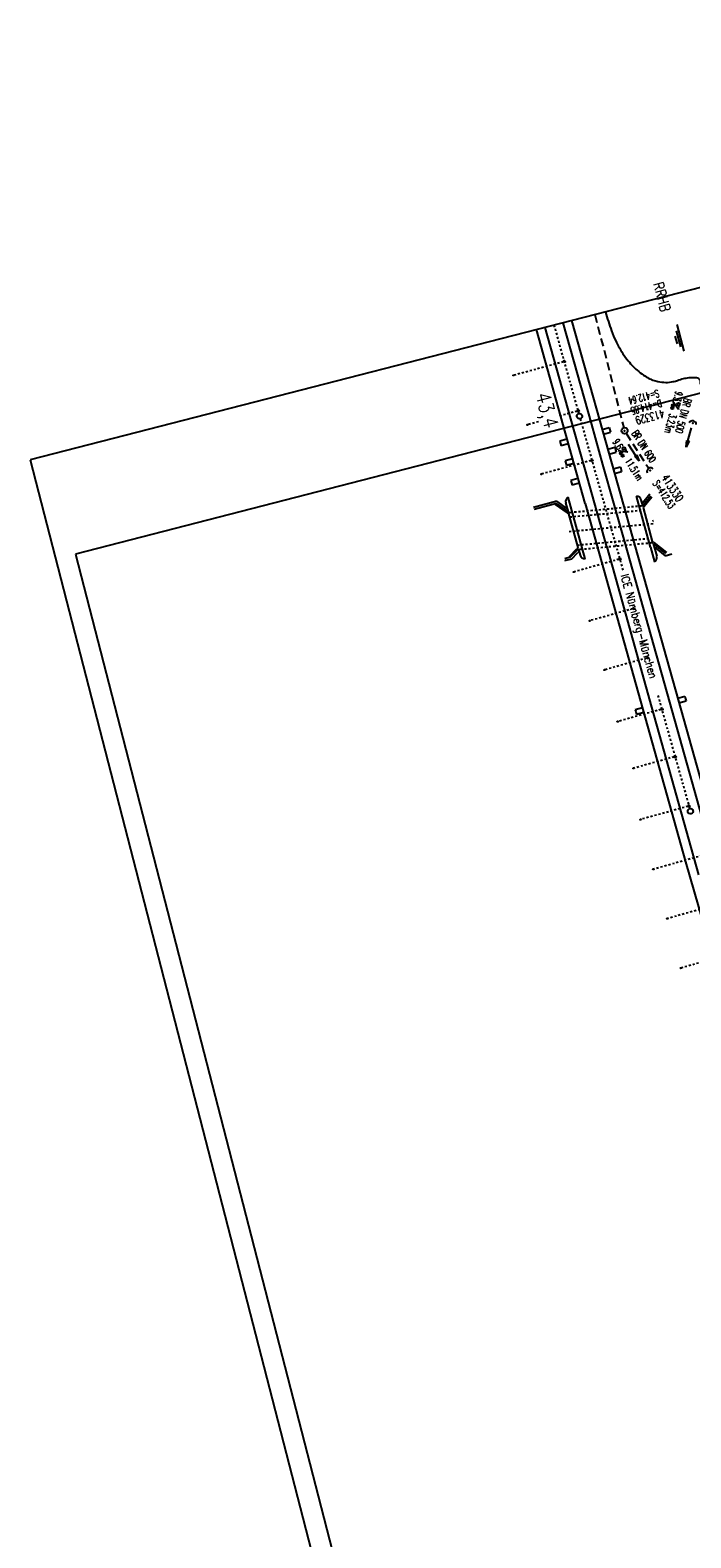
# Model space of a CAD drawing. Extents: x 447426 to 448116, y 440349 to 441552.
# Tile 9 of 21: x 447426 to 447587, y 441185 to 441552. Entities that reach past the tile are written whole.
import ezdxf
from ezdxf.enums import TextEntityAlignment as Align

# ---------------------------------------------------------------- set-up
doc = ezdxf.new("R2010")
doc.units = 0
doc.header["$LTSCALE"] = 2
doc.header["$MEASUREMENT"] = 0
for name, pattern in [('ACAD_ISO03W100', [0.5, 0.25, -0.25]), ('ACAD_ISO05W100', [0.5, 0.25, -0.25]), ('ACAD_ISO10W100W', [0.5, 0.25, -0.25]), ('AUSGEZOGEN', [0]), ('GESTRICH-X2', [1.5, 1, -0.5])]:
    doc.linetypes.add(name, pattern=pattern)
doc.layers.get('0').update_dxf_attribs({"linetype": 'AUSGEZOGEN'})
for name, color, linetype in [('Bahnachse', 7, 'CONTINUOUS'), ('FBR', 8, 'CONTINUOUS'), ('Gleisachsen', 7, 'CONTINUOUS'), ('Ingenieurbauwerke', 15, 'CONTINUOUS'), ('KANAL', 7, 'GESTRICH-X2'), ('PFEIL', 7, 'CONTINUOUS'), ('Planeinteilung', 6, 'CONTINUOUS'), ('RAHMEN', 250, 'AUSGEZOGEN'), ('Regenrückhaltebecken', 15, 'CONTINUOUS'), ('RRB', 4, 'AUSGEZOGEN'), ('SCHACHTNR', 6, 'CONTINUOUS'), ('SCHRIFT', 7, 'AUSGEZOGEN'), ('SCHSYMBOL', 7, 'AUSGEZOGEN'), ('TEXTO', 4, 'CONTINUOUS'), ('TEXTU', 4, 'CONTINUOUS')]:
    doc.layers.add(name, color=color, linetype=linetype)
doc.styles.add('ROMANS', font='romans.shx', dxfattribs={"width": 0.8})

# ---------------------------------------------------------------- blocks, each defined once
blk = doc.blocks.new('GST')
at = {"color": 0}
blk.add_circle((0, 0), 0.75, dxfattribs=at)
blk.add_point((0, 0), dxfattribs=at)
blk = doc.blocks.new('10')
blk.add_blockref('GST', (0, 0))
blk = doc.blocks.new('42')
at = {"color": 0}
blk.add_arc((-0.02, -0.31), 0.91, 12.5363, 167.4637, dxfattribs=at)
blk.add_point((0, 0), dxfattribs=at)
blk = doc.blocks.new('PROM')
blk.add_line((1.57, 1.82), (0.02, 0.02))
for centre, radius in [((0.32, 1.51), 0.317), ((0.94, 0.29), 0.283), ((1.64, 0.29), 0.283)]:
    blk.add_circle(centre, radius)
blk.add_arc((0.99, 2.68), 1.03, 239.1414, 303.3549)
blk = doc.blocks.new('PFEIL2')
at = {"color": 0}
for p, q in [((0.88, 0), (-2.4, -0.01)), ((0.88, -0.27), (0.88, 0.28)), ((0.88, 0.28), (2.43, 0.01)), ((0.91, 0.27), (0.88, 0.26)), ((0.97, 0.26), (0.88, 0.25)), ((1.02, 0.25), (0.88, 0.23)), ((1.07, 0.24), (0.88, 0.21)), ((1.13, 0.23), (0.88, 0.19)), ((1.18, 0.22), (0.88, 0.17)), ((1.24, 0.21), (0.88, 0.15)), ((1.29, 0.21), (0.88, 0.14)), ((1.34, 0.2), (0.88, 0.12)), ((1.4, 0.19), (0.88, 0.1)), ((1.45, 0.18), (0.88, 0.08)), ((1.51, 0.17), (0.88, 0.06)), ((1.56, 0.16), (0.88, 0.04)), ((1.61, 0.15), (0.88, 0.02)), ((1.67, 0.14), (0.88, 0.01)), ((1.72, 0.13), (0.88, -0.01)), ((1.78, 0.12), (0.88, -0.03)), ((1.83, 0.11), (0.88, -0.05)), ((1.88, 0.1), (0.88, -0.07)), ((1.94, 0.09), (0.88, -0.09)), ((2.05, 0.08), (0.88, -0.12)), ((1.99, 0.08), (0.88, -0.11)), ((2.1, 0.07), (0.88, -0.14)), ((2.15, 0.06), (0.88, -0.16)), ((2.21, 0.05), (0.88, -0.18)), ((2.26, 0.04), (0.88, -0.2)), ((2.32, 0.03), (0.88, -0.22)), ((2.37, 0.02), (0.88, -0.23)), ((2.42, 0.01), (0.88, -0.25)), ((2.43, 0.01), (0.88, -0.27))]:
    blk.add_line(p, q, dxfattribs=at)
blk = doc.blocks.new('WASSER2')
at = {"layer": 'TEXTU'}
for p, q in [((-3.34, 0.01), (3.36, 0.01)), ((-1.9, -0.54), (2.16, -0.54)), ((-0.7, -1.16), (1.24, -1.16))]:
    blk.add_line(p, q, dxfattribs=at)
blk = doc.blocks.new('1135420')
for p, q in [((0, 297), (0, 0)), ((0, 0), (1135, 0))]:
    blk.add_line(p, q)
at = {"layer": 'RAHMEN'}
for p, q in [((25, 415), (25, 5)), ((25, 5), (950, 5))]:
    blk.add_line(p, q, dxfattribs=at)
blk = doc.blocks.new('40')
at = {"color": 0}
blk.add_arc((0.02, 0.31), 0.91, 192.5363, 347.4637, dxfattribs=at)
blk.add_point((0, 0), dxfattribs=at)

msp = doc.modelspace()

# ---------------------------------------------------------------- linework, layer by layer
at = {"layer": 'Bahnachse', "linetype": 'ACAD_ISO10W100W'}
for p, q in [((447554.02, 441480.61), (447560.07, 441459.03)), ((447560.42, 441457.78), (447569.03, 441427.14)), ((447569.05, 441427.15), (447570.9, 441420.54)), ((447579.35, 441390.34), (447587.08, 441362.75))]:
    msp.add_line(p, q, dxfattribs=at)
at = {"layer": 'Bahnachse', "linetype": 'Continuous'}
for centre, start_param, end_param in [((447560.24, 441458.41), 2.623338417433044, 8.90652372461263), ((447587.26, 441362.12), 2.623338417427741, 8.906523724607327)]:
    msp.add_ellipse(centre, major_axis=(-0.46, 0.46), ratio=1, start_param=start_param, end_param=end_param, dxfattribs=at)
at = {"layer": 'FBR'}
msp.add_lwpolyline([(447634.14, 441473.27, 0.00001), (447641.34, 441457, 0.000017), (447645.44, 441447.72), (447653.96, 441428.44, -0.00021), (447659.22, 441416.54, -0.000083), (447661.87, 441410.52, -0.000103), (447665.16, 441403.06, -0.000892), (447665.83, 441401.53, -0.000138), (447670.14, 441391.63, -0.002137), (447678.11, 441373.1, -0.002233), (447685.59, 441355.3, -0.003057), (447692.73, 441337.75, -0.002736), (447700.49, 441318.06, -0.000329), (447703.17, 441311.14, -0.000855), (447704.2, 441308.47, -0.001627), (447706.53, 441302.31, -0.000795), (447711.24, 441289.67, -0.002189), (447714.99, 441279.45, -0.001287), (447721.23, 441262.02, -0.000547), (447730.25, 441236.1, -0.003942), (447737.66, 441213.75, -0.00058), (447740.27, 441205.65, -0.000836), (447742.06, 441200.03, -0.001593), (447748.38, 441179.84, -0.002312)], format="xyb", dxfattribs=at)
at = {"layer": 'Gleisachsen', "linetype": 'Continuous'}
for p, q in [((447556.2, 441481.17), (447563.16, 441456.35)), ((447551.84, 441480.05), (447558.82, 441455.14)), ((447558.83, 441455.14), (447561.55, 441445.44)), ((447563.16, 441456.35), (447565.89, 441446.65)), ((447561.55, 441445.44), (447566.86, 441426.53)), ((447565.89, 441446.65), (447571.19, 441427.75)), ((447566.88, 441426.54), (447577.82, 441387.48)), ((447571.21, 441427.75), (447582.16, 441388.67)), ((447582.16, 441388.67), (447593.61, 441347.8)), ((447577.82, 441387.48), (447589.27, 441346.59))]:
    msp.add_line(p, q, dxfattribs=at)
at = {"layer": 'Ingenieurbauwerke', "linetype": 'Continuous'}
for p, q in [((447558.33, 441481.72), (447569.59, 441441.56)), ((447549.71, 441479.5), (447561.59, 441437.1)), ((447556.66, 441471.95), (447556.27, 441471.84)), ((447556.27, 441471.84), (447556.38, 441471.46)), ((447556.76, 441471.56), (447556.38, 441471.46)), ((447556.66, 441471.95), (447556.76, 441471.56)), ((447560.03, 441459.91), (447559.65, 441459.81)), ((447559.65, 441459.81), (447559.75, 441459.42)), ((447560.14, 441459.52), (447559.75, 441459.42)), ((447560.03, 441459.91), (447560.14, 441459.52)), ((447565.77, 441455.16), (447567.51, 441455.63)), ((447567.51, 441455.63), (447567.82, 441454.47)), ((447557.18, 441452.81), (447555.45, 441452.33)), ((447555.45, 441452.33), (447555.76, 441451.17)), ((447557.5, 441451.65), (447555.76, 441451.17)), ((447566.09, 441454), (447567.82, 441454.47)), ((447558.53, 441447.99), (447556.8, 441447.52)), ((447556.8, 441447.52), (447557.12, 441446.36)), ((447563.42, 441447.88), (447563.03, 441447.77)), ((447563.03, 441447.77), (447563.13, 441447.39)), ((447563.52, 441447.49), (447563.13, 441447.39)), ((447563.42, 441447.88), (447563.52, 441447.49)), ((447567.12, 441450.34), (447568.86, 441450.82)), ((447567.44, 441449.18), (447569.18, 441449.66)), ((447568.86, 441450.82), (447569.18, 441449.66)), ((447558.85, 441446.84), (447557.12, 441446.36)), ((447568.47, 441445.56), (447570.21, 441446.03)), ((447568.79, 441444.4), (447570.52, 441444.88)), ((447570.21, 441446.03), (447570.52, 441444.88)), ((447559.88, 441443.21), (447558.15, 441442.73)), ((447558.15, 441442.73), (447558.46, 441441.58)), ((447560.2, 441442.05), (447558.46, 441441.58)), ((447569.63, 441441.57), (447584.28, 441389.25)), ((447554.71, 441437.7), (447549.06, 441436.15)), ((447554.62, 441437.15), (447549.19, 441435.66)), ((447554.44, 441436.91), (447554.62, 441437.15)), ((447557.36, 441434.83), (447554.44, 441436.91)), ((447557.54, 441435.07), (447554.62, 441437.15)), ((447557.34, 441435.83), (447554.71, 441437.7)), ((447557.54, 441435.06), (447556.93, 441437.31)), ((447561.6, 441423.65), (447557.49, 441438.66)), ((447561.63, 441437.11), (447575.7, 441386.9)), ((447577.52, 441426.47), (447574.13, 441438.88)), ((447575.68, 441436.61), (447575.3, 441438.01)), ((447577.37, 441439.38), (447575.68, 441437.29)), ((447577.65, 441438.94), (447575.78, 441436.62)), ((447575.81, 441436.15), (447576.02, 441436.44)), ((447576.02, 441436.44), (447577.89, 441438.76)), ((447557.67, 441434.59), (447557.36, 441434.83)), ((447559.91, 441426.4), (447557.67, 441434.59)), ((447578.06, 441427.89), (447575.81, 441436.15)), ((447557.8, 441424.22), (447559.64, 441426.1)), ((447558.02, 441424.01), (447559.86, 441425.9)), ((447559.91, 441426.4), (447559.64, 441426.1)), ((447559.86, 441425.9), (447560.05, 441425.92)), ((447560.05, 441425.92), (447560.43, 441424.52)), ((447577.52, 441426.47), (447578.5, 441422.9)), ((447578.4, 441427.61), (447578.06, 441427.89)), ((447578.21, 441427.38), (447581.23, 441424.94)), ((447578.21, 441427.38), (447579.06, 441424.24)), ((447578.4, 441427.61), (447581.42, 441425.18)), ((447578.43, 441426.56), (447581.11, 441424.39)), ((447558.28, 441423.56), (447556.61, 441423.11)), ((447558.02, 441424.01), (447556.67, 441423.64)), ((447558.02, 441424.01), (447557.8, 441424.22)), ((447558.28, 441423.56), (447559.86, 441425.18)), ((447560.22, 441425.28), (447559.86, 441425.18)), ((447570.19, 441423.8), (447569.81, 441423.69)), ((447569.81, 441423.69), (447569.91, 441423.3)), ((447570.3, 441423.41), (447569.91, 441423.3)), ((447570.19, 441423.8), (447570.3, 441423.41)), ((447581.11, 441424.39), (447582.75, 441424.84)), ((447573.56, 441411.76), (447573.18, 441411.65)), ((447573.18, 441411.65), (447573.28, 441411.27)), ((447573.67, 441411.37), (447573.28, 441411.27)), ((447573.56, 441411.76), (447573.67, 441411.37)), ((447576.94, 441399.72), (447576.55, 441399.62)), ((447576.94, 441399.72), (447577.04, 441399.34)), ((447576.55, 441399.62), (447576.65, 441399.23)), ((447577.04, 441399.34), (447576.65, 441399.23)), ((447584.17, 441389.67), (447585.9, 441390.15)), ((447584.28, 441389.25), (447594.66, 441352.21)), ((447584.48, 441388.52), (447586.22, 441388.99)), ((447585.9, 441390.15), (447586.02, 441389.73)), ((447586.02, 441389.73), (447586.22, 441388.99)), ((447575.58, 441387.32), (447573.85, 441386.84)), ((447573.85, 441386.84), (447573.96, 441386.42)), ((447573.96, 441386.42), (447574.16, 441385.68)), ((447575.9, 441386.16), (447574.16, 441385.68)), ((447575.7, 441386.9), (447586.09, 441349.81)), ((447580.44, 441387.2), (447580.06, 441387.1)), ((447580.06, 441387.1), (447580.16, 441386.71)), ((447580.55, 441386.82), (447580.16, 441386.71)), ((447580.44, 441387.2), (447580.55, 441386.82)), ((447583.68, 441375.65), (447583.29, 441375.54)), ((447583.29, 441375.54), (447583.4, 441375.16)), ((447583.78, 441375.26), (447583.4, 441375.16)), ((447583.68, 441375.65), (447583.78, 441375.26)), ((447587.05, 441363.61), (447586.66, 441363.51)), ((447586.66, 441363.51), (447586.77, 441363.12)), ((447587.16, 441363.23), (447586.77, 441363.12)), ((447587.05, 441363.61), (447587.16, 441363.23)), ((447586.06, 441349.8), (447617.2, 441241.65))]:
    msp.add_line(p, q, dxfattribs=at)
at = {"layer": 'Ingenieurbauwerke', "linetype": 'ACAD_ISO03W100'}
for p, q in [((447556.33, 441471.65), (447544.32, 441468.38)), ((447559.7, 441459.61), (447554.93, 441458.31)), ((447550.23, 441457.03), (447547.72, 441456.35)), ((447563.08, 441447.58), (447551.12, 441444.32)), ((447557.99, 441434.96), (447575.27, 441436.57)), ((447575.27, 441436.57), (447575.78, 441436.62)), ((447557.71, 441434.94), (447557.54, 441435.07)), ((447557.71, 441434.94), (447557.99, 441434.96)), ((447557.88, 441433.85), (447575.97, 441435.53)), ((447559.75, 441426.99), (447577.85, 441428.68)), ((447560.05, 441425.92), (447560.45, 441425.95)), ((447560.45, 441425.95), (447577.74, 441427.56)), ((447577.97, 441427.58), (447577.74, 441427.56)), ((447578.21, 441427.38), (447577.97, 441427.58)), ((447569.86, 441423.51), (447558.99, 441420.46)), ((447573.23, 441411.48), (447562.87, 441408.57)), ((447576.6, 441399.44), (447566.46, 441396.59)), ((447580.1, 441386.92), (447569.68, 441384)), ((447583.34, 441375.37), (447573.54, 441372.61)), ((447586.71, 441363.33), (447575.24, 441360.11)), ((447590.09, 441351.29), (447578.37, 441348.01)), ((447593.47, 441339.26), (447581.77, 441335.98)), ((447596.97, 441327.26), (447585.13, 441323.94))]:
    msp.add_line(p, q, dxfattribs=at)
at = {"layer": 'Ingenieurbauwerke', "linetype": 'ACAD_ISO05W100'}
msp.add_line((447557.75, 441430.32), (447578.37, 441432.24), dxfattribs=at)
at = {"layer": 'Ingenieurbauwerke', "linetype": 'Continuous'}
for centre, major_axis, ratio, start_param, end_param in [((447544.18, 441468.35), (0.13, 0.035), 0.555556, 0, 6.283185), ((447550.99, 441444.29), (0.13, 0.035), 0.555556, 0, 6.283185), ((447558.01, 441437.65), (-0.798, 0.798), 1, -0.314873, 1.089434), ((447574.2, 441437.75), (-0.798, 0.798), 1, 4.157243, 5.56155), ((447561.53, 441424.77), (-0.798, 0.798), 1, 1.01565, 2.419957), ((447577.99, 441423.9), (-0.798, 0.798), 1, 2.82672, 4.231027), ((447558.86, 441420.42), (0.13, 0.037), 0.555556, 0, 6.283185), ((447562.74, 441408.53), (0.13, 0.037), 0.555556, 0, 6.283185), ((447566.34, 441396.55), (0.13, 0.037), 0.555556, 0, 6.283185), ((447569.55, 441383.96), (0.13, 0.037), 0.555556, 0, 6.283185), ((447575.11, 441360.08), (0.13, 0.037), 0.555556, 0, 6.283185), ((447578.24, 441347.97), (0.13, 0.037), 0.555556, 0, 6.283185), ((447581.64, 441335.94), (0.13, 0.037), 0.555556, 0, 6.283185), ((447585, 441323.9), (0.13, 0.037), 0.555556, 0, 6.283185)]:
    msp.add_ellipse(centre, major_axis=major_axis, ratio=ratio, start_param=start_param, end_param=end_param, dxfattribs=at)
for centre, major_axis in [((447547.59, 441456.32), (0.13, 0.035)), ((447573.41, 441372.58), (0.13, 0.037))]:
    msp.add_ellipse(centre, major_axis=major_axis, ratio=0.555556, dxfattribs=at)
at = {"layer": 'KANAL'}
for p, q in [((447564.01, 441483.18), (447571.03, 441455.59)), ((447571.62, 441454.22), (447577.03, 441445.81))]:
    msp.add_line(p, q, dxfattribs=at)
at = {"layer": 'Regenrückhaltebecken', "linetype": 'Continuous'}
msp.add_line((447578.04, 441432.91), (447578.3, 441432.94), dxfattribs=at)
at = {"layer": 'RRB'}
msp.add_lwpolyline([(447566.54, 441483.83, 0.001833), (447566.57, 441483.74, 0.014744), (447568.07, 441479.16, 0.026961), (447569.09, 441476.73, 0.022843), (447570.54, 441474.08, 0.031242), (447571.8, 441472.26, 0.0222), (447573.02, 441470.85, 0.02261), (447574.34, 441469.59, 0.027649), (447575.83, 441468.41, 0.03402), (447577.16, 441467.61, 0.036258), (447578.12, 441467.2, 0.029196), (447579.37, 441466.85, 0.050481), (447581.27, 441466.64, 0.052844), (447583.08, 441466.81, 0.040123), (447584.12, 441467.1, -0.028178), (447585.58, 441467.56, -0.038836), (447586.93, 441467.79, -0.032541), (447588.56, 441467.84, -0.421309), (447589.68, 441466.6, 0.049471), (447589.69, 441466.2, 0.073352)], format="xyb", dxfattribs=at)

# ---------------------------------------------------------------- block references
at = {"layer": 'PFEIL'}
for p, rotation in [((447586.9, 441453.23), 254.6731340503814), ((447573.49, 441449.47), 302.639200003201)]:
    msp.add_blockref('PFEIL2', p, dxfattribs=dict(at, rotation=rotation))
at = {"layer": 'Planeinteilung', "linetype": 'Continuous', "rotation": 284.4375024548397}
msp.add_blockref('1135420', (447426.45, 441447.77), dxfattribs=at)
at = {"layer": 'RRB', "rotation": 285.3731304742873}
msp.add_blockref('WASSER2', (447584.8, 441477.52), dxfattribs=at)
at = {"layer": 'SCHSYMBOL'}
for name, p, rotation in [('10', (447571.23, 441454.86), 293.770800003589), ('40', (447587.89, 441456.68), 165.8540023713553), ('42', (447577.43, 441445.17), 32.66476604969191)]:
    msp.add_blockref(name, p, dxfattribs=dict(at, rotation=rotation))
at = {"layer": 'TEXTU'}
for p, rotation in [((447583.01, 441462.04), 254.8450251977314), ((447569.61, 441449.96), 302.639200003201)]:
    msp.add_blockref('PROM', p, dxfattribs=dict(at, rotation=rotation))

# ---------------------------------------------------------------- texts
at = {"layer": 'Bahnachse', "linetype": 'Continuous', "style": 'ROMANS', "oblique": 0, "width": 0.8334}
msp.add_text('43,4', height=3.5, rotation=285.3062, dxfattribs=at).set_placement((447549.52, 441463.63))
at = {"layer": 'RRB', "style": 'ROMANS', "width": 0.8}
msp.add_text('RRHB', height=2.5, rotation=285.328, dxfattribs=at).set_placement((447578.17, 441490.62))
at = {"layer": 'SCHACHTNR', "style": 'ROMANS'}
for s, height, rotation, width, p in [('S=412.64', 1.8, 195.0064, 0.6, (447579.37, 441464.89)), ('D=414.85', 1.8, 195.0064, 0.6, (447580.01, 441462.48)), ('413329', 2, 195.0064, 0.7, (447580.65, 441460.08)), ('413330', 2, 302.8751, 0.7, (447580.12, 441443.38)), ('S=412.53', 1.8, 302.8751, 0.6, (447578.02, 441442.03))]:
    msp.add_text(s, height=height, rotation=rotation, dxfattribs=dict(at, width=width)).set_placement(p)
at = {"layer": 'SCHRIFT', "style": 'ROMANS', "oblique": 0, "width": 0.8334}
msp.add_text('ICE Nürnberg-München', height=2, rotation=285.8004, dxfattribs=at).set_placement((447570.21, 441419.58))
at = {"layer": 'TEXTO', "style": 'ROMANS', "width": 0.6}
for s, rotation, p in [('BR DN 500', 254.845, (447584.69, 441458.72)), ('BR DN 600', 302.6392, (447575.19, 441450.56))]:
    msp.add_text(s, height=1.8, rotation=rotation, dxfattribs=at).set_placement(p, align=Align.CENTER)
at = {"layer": 'TEXTU', "style": 'ROMANS', "width": 0.6}
for s, rotation, p in [('9.3', 254.845, (447583.7, 441464.61)), ('3.23m', 254.845, (447582.22, 441459.15)), ('9.6', 302.6392, (447568.22, 441452.12)), ('11.51m', 302.6392, (447571.22, 441447.44))]:
    msp.add_text(s, height=1.8, rotation=rotation, dxfattribs=at).set_placement(p)

doc.saveas('drawing.dxf')
